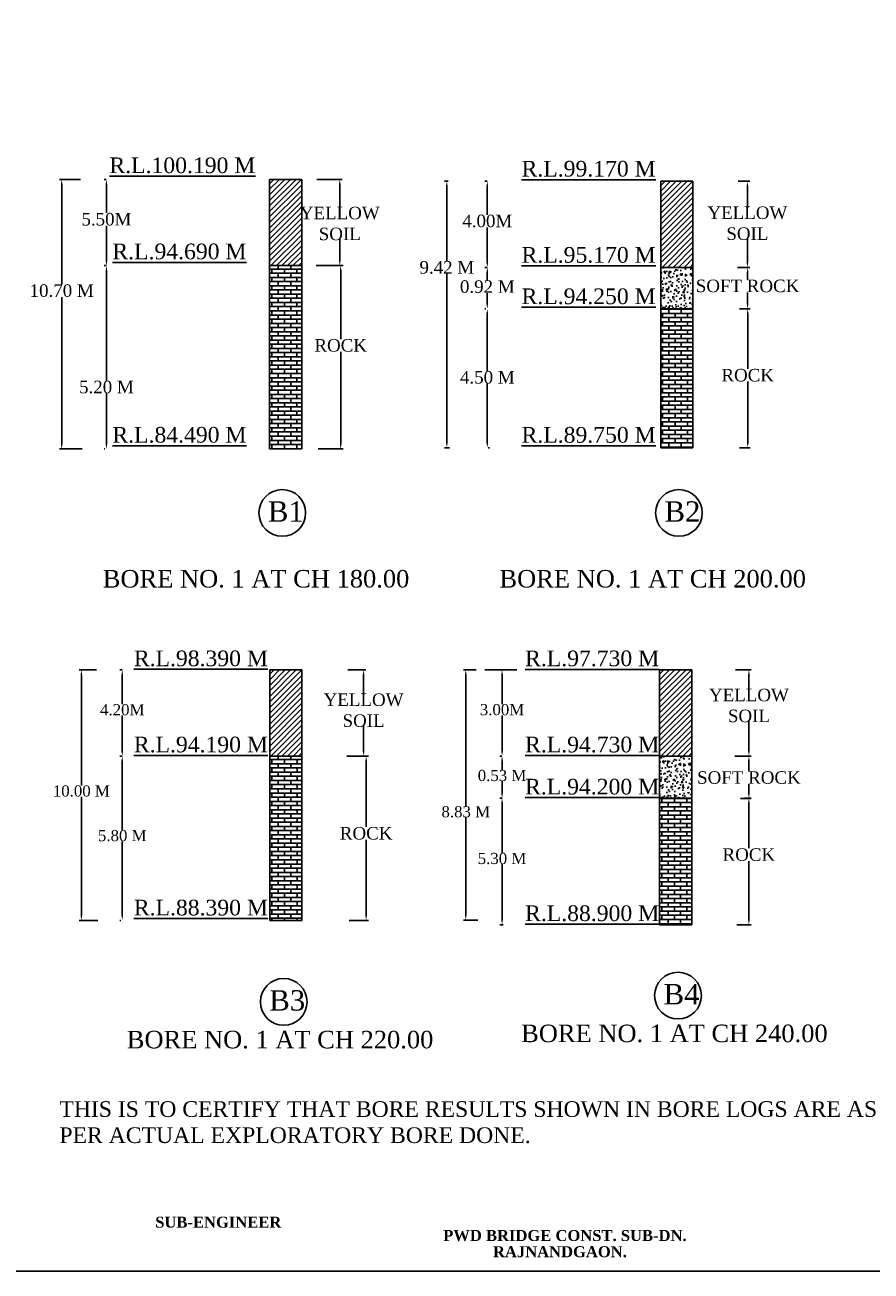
# Model space of a CAD drawing. Header units: millimetres. Extents: x -1995464 to 1684061, y 248405 to 550833.
# Tile 3 of 7: x 1547416 to 1601430, y 248405 to 327964. Entities that reach past the tile are written whole.
import ezdxf

# ---------------------------------------------------------------- set-up
doc = ezdxf.new("R2010")
doc.units = ezdxf.units.MM
doc.header["$MEASUREMENT"] = 0
doc.styles.get("Standard").update_dxf_attribs({"font": 'times.ttf'})
doc.dimstyles.get("Standard").update_dxf_attribs({"dimtxt": 400, "dimasz": 300, "dimexe": 150, "dimexo": 100, "dimgap": 0.09, "dimtad": 1, "dimtih": 1, "dimtoh": 1, "dimdec": 0, "dimzin": 0, "dimdsep": 46, "dimtxsty": 'Standard', "dimcen": 0.09, "dimadec": 0, "dimazin": 0, "dimtfac": 1, "dimtdec": 0, "dimtofl": 0, "dimtmove": 0, "dimatfit": 3, "dimfxl": 150, "dimtolj": 1, "dimtzin": 0, "dimarcsym": 0})

# ---------------------------------------------------------------- blocks, each defined once
blk = doc.blocks.new('*D103')
at = {"color": 0, "lineweight": -2, "transparency": 16777216}
for p, q in [((1550972, 318097), (1549613, 318097)), ((1549763, 317797), (1549763, 311403)), ((1549763, 301191), (1549763, 310587)), ((1551065, 300891), (1549613, 300891))]:
    blk.add_line(p, q, dxfattribs=at)
at = {"color": 0, "transparency": 16777216}
for points in [[(1549713, 317797), (1549813, 317797), (1549763, 318097)], [(1549713, 301191), (1549813, 301191), (1549763, 300891)]]:
    blk.add_solid(points, dxfattribs=at)
at = {"layer": 'Defpoints', "color": 0, "transparency": 16777216}
for p in [(1551072, 318097), (1549763, 300891), (1551165, 300891)]:
    blk.add_point(p, dxfattribs=at)
at = {"color": 0, "transparency": 16777216, "insert": (1549763, 310995), "char_height": 400, "attachment_point": 5}
blk.add_mtext('\\A1;{\\H2x;\\C0;10.70 M}', dxfattribs=at)
blk = doc.blocks.new('*D104')
at = {"color": 0, "lineweight": -2, "transparency": 16777216}
for p, q in [((1552610, 318097), (1552469, 318097)), ((1552619, 317797), (1552619, 315959)), ((1552619, 312897), (1552619, 315143)), ((1552523, 312597), (1552469, 312597))]:
    blk.add_line(p, q, dxfattribs=at)
at = {"color": 0, "transparency": 16777216}
for points in [[(1552569, 317797), (1552669, 317797), (1552619, 318097)], [(1552569, 312897), (1552669, 312897), (1552619, 312597)]]:
    blk.add_solid(points, dxfattribs=at)
at = {"layer": 'Defpoints', "color": 0, "transparency": 16777216}
for p in [(1552619, 318097), (1552710, 318097), (1552623, 312597)]:
    blk.add_point(p, dxfattribs=at)
at = {"color": 0, "transparency": 16777216, "insert": (1552619, 315551), "char_height": 400, "attachment_point": 5}
blk.add_mtext('\\A1;{\\H2x;\\C7;5.50M}', dxfattribs=at)
blk = doc.blocks.new('*D105')
at = {"color": 0, "lineweight": -2, "transparency": 16777216}
for p, q in [((1566055, 318097), (1567665, 318097)), ((1567515, 317797), (1567515, 316239)), ((1567515, 312897), (1567515, 314327)), ((1566003, 312597), (1567665, 312597))]:
    blk.add_line(p, q, dxfattribs=at)
at = {"color": 0, "transparency": 16777216}
for points in [[(1567465, 317797), (1567565, 317797), (1567515, 318097)], [(1567465, 312897), (1567565, 312897), (1567515, 312597)]]:
    blk.add_solid(points, dxfattribs=at)
at = {"layer": 'Defpoints', "color": 0, "transparency": 16777216}
for p in [(1565955, 318097), (1565903, 312597), (1567515, 312597)]:
    blk.add_point(p, dxfattribs=at)
at = {"color": 0, "transparency": 16777216, "insert": (1567515, 315283), "char_height": 80, "attachment_point": 5}
blk.add_mtext('\\A1;{\\H10x;\\C256;YELLOW \\PSOIL\\H0.26671x;\\C1; }', dxfattribs=at)
blk = doc.blocks.new('*D106')
at = {"color": 0, "lineweight": -2, "transparency": 16777216}
for p, q in [((1566934, 312597), (1567723, 312597)), ((1567573, 312297), (1567573, 307909)), ((1567573, 301191), (1567573, 307091)), ((1566142, 300891), (1567723, 300891))]:
    blk.add_line(p, q, dxfattribs=at)
at = {"color": 0, "transparency": 16777216}
for points in [[(1567523, 312297), (1567623, 312297), (1567573, 312597)], [(1567523, 301191), (1567623, 301191), (1567573, 300891)]]:
    blk.add_solid(points, dxfattribs=at)
at = {"layer": 'Defpoints', "color": 0, "transparency": 16777216}
for p in [(1566834, 312597), (1566042, 300891), (1567573, 300891)]:
    blk.add_point(p, dxfattribs=at)
at = {"color": 0, "transparency": 16777216, "insert": (1567573, 307500), "char_height": 80, "attachment_point": 5}
blk.add_mtext('\\A1;{\\H10x;\\C256;ROCK}', dxfattribs=at)
blk = doc.blocks.new('*D107')
at = {"color": 0, "lineweight": -2, "transparency": 16777216}
for p, q in [((1552610, 312597), (1552469, 312597)), ((1552619, 312297), (1552619, 305247)), ((1552619, 301191), (1552619, 304431)), ((1552519, 300891), (1552469, 300891))]:
    blk.add_line(p, q, dxfattribs=at)
at = {"color": 0, "transparency": 16777216}
for points in [[(1552569, 312297), (1552669, 312297), (1552619, 312597)], [(1552569, 301191), (1552669, 301191), (1552619, 300891)]]:
    blk.add_solid(points, dxfattribs=at)
at = {"layer": 'Defpoints', "color": 0, "transparency": 16777216}
for p in [(1552619, 312597), (1552710, 312597), (1552619, 300891)]:
    blk.add_point(p, dxfattribs=at)
at = {"color": 0, "transparency": 16777216, "insert": (1552619, 304839), "char_height": 400, "attachment_point": 5}
blk.add_mtext('\\A1;{\\H2x;\\C7;5.20 M}', dxfattribs=at)
blk = doc.blocks.new('*D108')
at = {"color": 0, "lineweight": -2, "transparency": 16777216}
for p, q in [((1574426, 317987), (1574200, 317987)), ((1574350, 317687), (1574350, 312885)), ((1574350, 301272), (1574350, 312069)), ((1574520, 300972), (1574200, 300972))]:
    blk.add_line(p, q, dxfattribs=at)
at = {"color": 0, "transparency": 16777216}
for points in [[(1574300, 317687), (1574400, 317687), (1574350, 317987)], [(1574300, 301272), (1574400, 301272), (1574350, 300972)]]:
    blk.add_solid(points, dxfattribs=at)
at = {"layer": 'Defpoints', "color": 0, "transparency": 16777216}
for p in [(1574526, 317987), (1574350, 300972), (1574620, 300972)]:
    blk.add_point(p, dxfattribs=at)
at = {"color": 0, "transparency": 16777216, "insert": (1574350, 312477), "char_height": 400, "attachment_point": 5}
blk.add_mtext('\\A1;{\\H2x;\\C0;9.42 M}', dxfattribs=at)
blk = doc.blocks.new('*D109')
at = {"color": 0, "lineweight": -2, "transparency": 16777216}
for p, q in [((1576925, 317987), (1576783, 317987)), ((1576933, 317687), (1576933, 315849)), ((1576933, 312787), (1576933, 315033)), ((1576838, 312487), (1576783, 312487))]:
    blk.add_line(p, q, dxfattribs=at)
at = {"color": 0, "transparency": 16777216}
for points in [[(1576883, 317687), (1576983, 317687), (1576933, 317987)], [(1576883, 312787), (1576983, 312787), (1576933, 312487)]]:
    blk.add_solid(points, dxfattribs=at)
at = {"layer": 'Defpoints', "color": 0, "transparency": 16777216}
for p in [(1576933, 317987), (1577025, 317987), (1576938, 312487)]:
    blk.add_point(p, dxfattribs=at)
at = {"color": 0, "transparency": 16777216, "insert": (1576933, 315441), "char_height": 400, "attachment_point": 5}
blk.add_mtext('\\A1;{\\H2x;\\C0;4.00M}', dxfattribs=at)
blk = doc.blocks.new('*D110')
at = {"color": 0, "lineweight": -2, "transparency": 16777216}
for p, q in [((1592950, 317987), (1593685, 317987)), ((1593535, 317687), (1593535, 316255)), ((1593535, 312787), (1593535, 314344)), ((1592898, 312487), (1593685, 312487))]:
    blk.add_line(p, q, dxfattribs=at)
at = {"color": 0, "transparency": 16777216}
for points in [[(1593485, 317687), (1593585, 317687), (1593535, 317987)], [(1593485, 312787), (1593585, 312787), (1593535, 312487)]]:
    blk.add_solid(points, dxfattribs=at)
at = {"layer": 'Defpoints', "color": 0, "transparency": 16777216}
for p in [(1592850, 317987), (1592798, 312487), (1593535, 312487)]:
    blk.add_point(p, dxfattribs=at)
at = {"color": 0, "transparency": 16777216, "insert": (1593535, 315300), "char_height": 80, "attachment_point": 5}
blk.add_mtext('\\A1;{\\H10x;\\C7;YELLOW \\PSOIL\\H0.26671x;\\C1; }', dxfattribs=at)
blk = doc.blocks.new('*D111')
at = {"color": 0, "lineweight": -2, "transparency": 16777216}
for p, q in [((1593392, 309843), (1593705, 309843)), ((1593555, 309543), (1593555, 306006)), ((1593555, 301272), (1593555, 305188)), ((1593037, 300972), (1593705, 300972))]:
    blk.add_line(p, q, dxfattribs=at)
at = {"color": 0, "transparency": 16777216}
for points in [[(1593505, 309543), (1593605, 309543), (1593555, 309843)], [(1593505, 301272), (1593605, 301272), (1593555, 300972)]]:
    blk.add_solid(points, dxfattribs=at)
at = {"layer": 'Defpoints', "color": 0, "transparency": 16777216}
for p in [(1593292, 309843), (1592937, 300972), (1593555, 300972)]:
    blk.add_point(p, dxfattribs=at)
at = {"color": 0, "transparency": 16777216, "insert": (1593555, 305597), "char_height": 80, "attachment_point": 5}
blk.add_mtext('\\A1;{\\H10x;\\C7;ROCK}', dxfattribs=at)
blk = doc.blocks.new('*D112')
at = {"color": 0, "lineweight": -2, "transparency": 16777216}
for p, q in [((1576925, 312487), (1576783, 312487)), ((1576933, 312187), (1576933, 311660)), ((1576933, 310143), (1576933, 310843)), ((1576833, 309843), (1576783, 309843))]:
    blk.add_line(p, q, dxfattribs=at)
at = {"color": 0, "transparency": 16777216}
for points in [[(1576883, 312187), (1576983, 312187), (1576933, 312487)], [(1576883, 310143), (1576983, 310143), (1576933, 309843)]]:
    blk.add_solid(points, dxfattribs=at)
at = {"layer": 'Defpoints', "color": 0, "transparency": 16777216}
for p in [(1576933, 312487), (1577025, 312487), (1576933, 309843)]:
    blk.add_point(p, dxfattribs=at)
at = {"color": 0, "transparency": 16777216, "insert": (1576933, 311251), "char_height": 400, "attachment_point": 5}
blk.add_mtext('\\A1;{\\H2x;\\C0;0.92 M}', dxfattribs=at)
blk = doc.blocks.new('*D113')
at = {"color": 0, "lineweight": -2, "transparency": 16777216}
for p, q in [((1576833, 309843), (1576783, 309843)), ((1576933, 309543), (1576933, 305868)), ((1576933, 301272), (1576933, 305052)), ((1576979, 300972), (1577083, 300972))]:
    blk.add_line(p, q, dxfattribs=at)
at = {"color": 0, "transparency": 16777216}
for points in [[(1576883, 309543), (1576983, 309543), (1576933, 309843)], [(1576883, 301272), (1576983, 301272), (1576933, 300972)]]:
    blk.add_solid(points, dxfattribs=at)
at = {"layer": 'Defpoints', "color": 0, "transparency": 16777216}
for p in [(1576933, 309843), (1576933, 309843), (1576879, 300972)]:
    blk.add_point(p, dxfattribs=at)
at = {"color": 0, "transparency": 16777216, "insert": (1576933, 305460), "char_height": 400, "attachment_point": 5}
blk.add_mtext('\\A1;{\\H2x;\\C0;4.50 M}', dxfattribs=at)
blk = doc.blocks.new('*D114')
at = {"color": 0, "lineweight": -2, "transparency": 16777216}
for p, q in [((1551984, 286780), (1550869, 286780)), ((1551019, 286480), (1551019, 279412)), ((1551019, 271097), (1551019, 278686)), ((1552077, 270797), (1550869, 270797))]:
    blk.add_line(p, q, dxfattribs=at)
at = {"color": 0, "transparency": 16777216}
for points in [[(1550969, 286480), (1551069, 286480), (1551019, 286780)], [(1550969, 271097), (1551069, 271097), (1551019, 270797)]]:
    blk.add_solid(points, dxfattribs=at)
at = {"layer": 'Defpoints', "color": 0, "transparency": 16777216}
for p in [(1552084, 286780), (1551019, 270797), (1552177, 270797)]:
    blk.add_point(p, dxfattribs=at)
at = {"color": 0, "transparency": 16777216, "insert": (1551019, 279049), "char_height": 400, "attachment_point": 5}
blk.add_mtext('\\A1;{\\H1.7778x;\\C0;10.00 M}', dxfattribs=at)
blk = doc.blocks.new('*D115')
at = {"color": 0, "lineweight": -2, "transparency": 16777216}
for p, q in [((1553622, 286780), (1553480, 286780)), ((1553630, 286480), (1553630, 284597)), ((1553630, 281580), (1553630, 283871)), ((1553535, 281280), (1553480, 281280))]:
    blk.add_line(p, q, dxfattribs=at)
at = {"color": 0, "transparency": 16777216}
for points in [[(1553580, 286480), (1553680, 286480), (1553630, 286780)], [(1553580, 281580), (1553680, 281580), (1553630, 281280)]]:
    blk.add_solid(points, dxfattribs=at)
at = {"layer": 'Defpoints', "color": 0, "transparency": 16777216}
for p in [(1553630, 286780), (1553722, 286780), (1553635, 281280)]:
    blk.add_point(p, dxfattribs=at)
at = {"color": 0, "transparency": 16777216, "insert": (1553630, 284234), "char_height": 400, "attachment_point": 5}
blk.add_mtext('\\A1;{\\H1.7778x;\\C0;4.20M}', dxfattribs=at)
blk = doc.blocks.new('*D116')
at = {"color": 0, "lineweight": -2, "transparency": 16777216}
for p, q in [((1568028, 286780), (1569185, 286780)), ((1569035, 286480), (1569035, 285165)), ((1569035, 281580), (1569035, 283253)), ((1567976, 281280), (1569185, 281280))]:
    blk.add_line(p, q, dxfattribs=at)
at = {"color": 0, "transparency": 16777216}
for points in [[(1568985, 286480), (1569085, 286480), (1569035, 286780)], [(1568985, 281580), (1569085, 281580), (1569035, 281280)]]:
    blk.add_solid(points, dxfattribs=at)
at = {"layer": 'Defpoints', "color": 0, "transparency": 16777216}
for p in [(1567928, 286780), (1567876, 281280), (1569035, 281280)]:
    blk.add_point(p, dxfattribs=at)
at = {"color": 0, "transparency": 16777216, "insert": (1569035, 284209), "char_height": 80, "attachment_point": 5}
blk.add_mtext('\\A1;{\\H10x;\\C7;YELLOW \\PSOIL\\H0.2667x;\\C1; }', dxfattribs=at)
blk = doc.blocks.new('*D117')
at = {"color": 0, "lineweight": -2, "transparency": 16777216}
for p, q in [((1568680, 281280), (1569347, 281280)), ((1569197, 280980), (1569197, 276760)), ((1569197, 271097), (1569197, 275942)), ((1568115, 270797), (1569347, 270797))]:
    blk.add_line(p, q, dxfattribs=at)
at = {"color": 0, "transparency": 16777216}
for points in [[(1569147, 280980), (1569247, 280980), (1569197, 281280)], [(1569147, 271097), (1569247, 271097), (1569197, 270797)]]:
    blk.add_solid(points, dxfattribs=at)
at = {"layer": 'Defpoints', "color": 0, "transparency": 16777216}
for p in [(1568580, 281280), (1568015, 270797), (1569197, 270797)]:
    blk.add_point(p, dxfattribs=at)
at = {"color": 0, "transparency": 16777216, "insert": (1569197, 276351), "char_height": 80, "attachment_point": 5}
blk.add_mtext('\\A1;{\\H10x;\\C7;ROCK}', dxfattribs=at)
blk = doc.blocks.new('*D118')
at = {"color": 0, "lineweight": -2, "transparency": 16777216}
for p, q in [((1553622, 281280), (1553480, 281280)), ((1553630, 280980), (1553630, 276565)), ((1553630, 271097), (1553630, 275839)), ((1553530, 270797), (1553480, 270797))]:
    blk.add_line(p, q, dxfattribs=at)
at = {"color": 0, "transparency": 16777216}
for points in [[(1553580, 280980), (1553680, 280980), (1553630, 281280)], [(1553580, 271097), (1553680, 271097), (1553630, 270797)]]:
    blk.add_solid(points, dxfattribs=at)
at = {"layer": 'Defpoints', "color": 0, "transparency": 16777216}
for p in [(1553630, 281280), (1553722, 281280), (1553630, 270797)]:
    blk.add_point(p, dxfattribs=at)
at = {"color": 0, "transparency": 16777216, "insert": (1553630, 276202), "char_height": 400, "attachment_point": 5}
blk.add_mtext('\\A1;{\\H1.7778x;\\C0;5.80 M}', dxfattribs=at)
blk = doc.blocks.new('*D119')
at = {"color": 0, "lineweight": -2, "transparency": 16777216}
for p, q in [((1576226, 286789), (1575408, 286789)), ((1575558, 286489), (1575558, 278084)), ((1575558, 271118), (1575558, 277358)), ((1576319, 270818), (1575408, 270818))]:
    blk.add_line(p, q, dxfattribs=at)
at = {"color": 0, "transparency": 16777216}
for points in [[(1575508, 286489), (1575608, 286489), (1575558, 286789)], [(1575508, 271118), (1575608, 271118), (1575558, 270818)]]:
    blk.add_solid(points, dxfattribs=at)
at = {"layer": 'Defpoints', "color": 0, "transparency": 16777216}
for p in [(1576326, 286789), (1575558, 270818), (1576419, 270818)]:
    blk.add_point(p, dxfattribs=at)
at = {"color": 0, "transparency": 16777216, "insert": (1575558, 277721), "char_height": 400, "attachment_point": 5}
blk.add_mtext('\\A1;{\\H1.7778x;\\C0;8.83 M}', dxfattribs=at)
blk = doc.blocks.new('*D120')
at = {"color": 0, "lineweight": -2, "transparency": 16777216}
for p, q in [((1577773, 278598), (1577723, 278598)), ((1577873, 278298), (1577873, 275103)), ((1577873, 270818), (1577873, 274378)), ((1577937, 270518), (1577723, 270518))]:
    blk.add_line(p, q, dxfattribs=at)
at = {"color": 0, "transparency": 16777216}
for points in [[(1577823, 278298), (1577923, 278298), (1577873, 278598)], [(1577823, 270818), (1577923, 270818), (1577873, 270518)]]:
    blk.add_solid(points, dxfattribs=at)
at = {"layer": 'Defpoints', "color": 0, "transparency": 16777216}
for p in [(1577873, 278598), (1577873, 278598), (1578037, 270518)]:
    blk.add_point(p, dxfattribs=at)
at = {"color": 0, "transparency": 16777216, "insert": (1577873, 274740), "char_height": 400, "attachment_point": 5}
blk.add_mtext('\\A1;{\\H1.7778x;\\C0;5.30 M}', dxfattribs=at)
blk = doc.blocks.new('*D121')
at = {"color": 0, "lineweight": -2, "transparency": 16777216}
for p, q in [((1577865, 286789), (1577723, 286789)), ((1577873, 286489), (1577873, 284606)), ((1577873, 281589), (1577873, 283880)), ((1577777, 281289), (1577723, 281289))]:
    blk.add_line(p, q, dxfattribs=at)
at = {"color": 0, "transparency": 16777216}
for points in [[(1577823, 286489), (1577923, 286489), (1577873, 286789)], [(1577823, 281589), (1577923, 281589), (1577873, 281289)]]:
    blk.add_solid(points, dxfattribs=at)
at = {"layer": 'Defpoints', "color": 0, "transparency": 16777216}
for p in [(1577873, 286789), (1577965, 286789), (1577877, 281289)]:
    blk.add_point(p, dxfattribs=at)
at = {"color": 0, "transparency": 16777216, "insert": (1577873, 284243), "char_height": 400, "attachment_point": 5}
blk.add_mtext('\\A1;{\\H1.7778x;\\C0;3.00M}', dxfattribs=at)
blk = doc.blocks.new('*D122')
at = {"color": 0, "lineweight": -2, "transparency": 16777216}
for p, q in [((1592784, 286789), (1593784, 286789)), ((1593634, 286489), (1593634, 285467)), ((1593634, 281589), (1593634, 283556)), ((1592732, 281289), (1593784, 281289))]:
    blk.add_line(p, q, dxfattribs=at)
at = {"color": 0, "transparency": 16777216}
for points in [[(1593584, 286489), (1593684, 286489), (1593634, 286789)], [(1593584, 281589), (1593684, 281589), (1593634, 281289)]]:
    blk.add_solid(points, dxfattribs=at)
at = {"layer": 'Defpoints', "color": 0, "transparency": 16777216}
for p in [(1592684, 286789), (1592632, 281289), (1593634, 281289)]:
    blk.add_point(p, dxfattribs=at)
at = {"color": 0, "transparency": 16777216, "insert": (1593634, 284512), "char_height": 80, "attachment_point": 5}
blk.add_mtext('\\A1;{\\H10x;\\C7;YELLOW \\PSOIL\\H0.2667x;\\C1; }', dxfattribs=at)
blk = doc.blocks.new('*D123')
at = {"color": 0, "lineweight": -2, "transparency": 16777216}
for p, q in [((1593358, 278598), (1593779, 278598)), ((1593629, 278298), (1593629, 275400)), ((1593629, 270818), (1593629, 274582)), ((1592871, 270518), (1593779, 270518))]:
    blk.add_line(p, q, dxfattribs=at)
at = {"color": 0, "transparency": 16777216}
for points in [[(1593579, 278298), (1593679, 278298), (1593629, 278598)], [(1593579, 270818), (1593679, 270818), (1593629, 270518)]]:
    blk.add_solid(points, dxfattribs=at)
at = {"layer": 'Defpoints', "color": 0, "transparency": 16777216}
for p in [(1593258, 278598), (1592771, 270518), (1593629, 270518)]:
    blk.add_point(p, dxfattribs=at)
at = {"color": 0, "transparency": 16777216, "insert": (1593629, 274991), "char_height": 80, "attachment_point": 5}
blk.add_mtext('\\A1;{\\H10x;\\C7;ROCK}', dxfattribs=at)
blk = doc.blocks.new('*D124')
at = {"color": 0, "lineweight": -2, "transparency": 16777216}
for p, q in [((1577865, 281289), (1577723, 281289)), ((1577873, 280989), (1577873, 280401)), ((1577873, 278898), (1577873, 279675)), ((1577873, 278598), (1577723, 278598))]:
    blk.add_line(p, q, dxfattribs=at)
at = {"color": 0, "transparency": 16777216}
for points in [[(1577823, 280989), (1577923, 280989), (1577873, 281289)], [(1577823, 278898), (1577923, 278898), (1577873, 278598)]]:
    blk.add_solid(points, dxfattribs=at)
at = {"layer": 'Defpoints', "color": 0, "transparency": 16777216}
for p in [(1577873, 281289), (1577965, 281289), (1577973, 278598)]:
    blk.add_point(p, dxfattribs=at)
at = {"color": 0, "transparency": 16777216, "insert": (1577873, 280038), "char_height": 400, "attachment_point": 5}
blk.add_mtext('\\A1;{\\H1.7778x;\\C0;0.53 M}', dxfattribs=at)
blk = doc.blocks.new('*D132')
at = {"color": 0, "lineweight": -2, "transparency": 16777216}
for p, q in [((1593392, 312487), (1593698, 312487)), ((1593548, 312187), (1593548, 311707)), ((1593548, 310143), (1593548, 310889)), ((1593031, 309843), (1593698, 309843))]:
    blk.add_line(p, q, dxfattribs=at)
at = {"color": 0, "transparency": 16777216}
for points in [[(1593498, 312187), (1593598, 312187), (1593548, 312487)], [(1593498, 310143), (1593598, 310143), (1593548, 309843)]]:
    blk.add_solid(points, dxfattribs=at)
at = {"layer": 'Defpoints', "color": 0, "transparency": 16777216}
for p in [(1593292, 312487), (1592931, 309843), (1593548, 309843)]:
    blk.add_point(p, dxfattribs=at)
at = {"color": 0, "transparency": 16777216, "insert": (1593548, 311298), "char_height": 80, "attachment_point": 5}
blk.add_mtext('\\A1;{\\H10x;\\C7;SOFT ROCK}', dxfattribs=at)
blk = doc.blocks.new('*D133')
at = {"color": 0, "lineweight": -2, "transparency": 16777216}
for p, q in [((1593358, 281289), (1593782, 281289)), ((1593632, 280989), (1593632, 280319)), ((1593632, 278883), (1593632, 279501)), ((1593105, 278583), (1593782, 278583))]:
    blk.add_line(p, q, dxfattribs=at)
at = {"color": 0, "transparency": 16777216}
for points in [[(1593582, 280989), (1593682, 280989), (1593632, 281289)], [(1593582, 278883), (1593682, 278883), (1593632, 278583)]]:
    blk.add_solid(points, dxfattribs=at)
at = {"layer": 'Defpoints', "color": 0, "transparency": 16777216}
for p in [(1593258, 281289), (1593005, 278583), (1593632, 278583)]:
    blk.add_point(p, dxfattribs=at)
at = {"color": 0, "transparency": 16777216, "insert": (1593632, 279910), "char_height": 80, "attachment_point": 5}
blk.add_mtext('\\A1;{\\H10x;\\C7;SOFT ROCK}', dxfattribs=at)

msp = doc.modelspace()

# ---------------------------------------------------------------- hatches: boundary and pattern name
h = msp.add_hatch()
h.set_pattern_fill('LINE', color=0, scale=2000, angle=45)
h.set_pattern_definition([(45, (-21503.5, 3310738.03), (-176.776695, 176.776695), [])])
h.paths.add_polyline_path([(1565088.4, 318096.6), (1563036.4, 318096.6), (1563038.8, 312596.6), (1565091, 312596.6)])
h = msp.add_hatch()
h.set_pattern_fill('LINE', color=0, scale=2000, angle=45)
h.set_pattern_definition([(45, (3467.3, 3310628.12), (-176.776695, 176.776695), [])])
h.paths.add_polyline_path([(1590059.2, 317986.7), (1588007.2, 317986.7), (1588009.6, 312486.7), (1590061.8, 312486.7)])
at = {"linetype": 'ByBlock', "lineweight": 25, "ltscale": 200}
h = msp.add_hatch(dxfattribs=at)
h.set_pattern_fill('AR-BRSTD', scale=100)
h.set_pattern_definition([(0, (17959181.4, 5988552.53), (0, 266.7), []), (90, (17959181.4, 5988552.53), (-400, 266.7), [266.7, -266.7])])
h.paths.add_polyline_path([(1565088.4, 312596.6), (1563038.8, 312596.6), (1563038.8, 300893.7), (1565091, 300893.7)])
h = msp.add_hatch(dxfattribs=at)
h.set_pattern_fill('AR-CONC', scale=100)
h.set_pattern_definition([(50, (17718320.73, 5369705.43), (717.260183, -62.752135), [75, -825]), (355, (17718320.7, 5369705.4), (-138.751334, 752.192134), [60, -660]), (100.4514445, (17718380.5, 5369700.2), (578.508847, 689.43999), [63.740192, -701.142112]), (46.1842, (17718320.7, 5369905.4), (1067.24133, -165.51928), [112.5, -1237.5]), (96.6356355, (17718409.7, 5369891.6), (934.661946, 974.1186), [95.61034, -1051.71376]), (351.184164, (17718320.7, 5369905.4), (934.661945, 974.1186), [90, -990]), (21, (17718420.73, 5369855.43), (596.907052, -402.61889), [75, -825]), (326, (17718420.7, 5369855.4), (243.315332, 725.150045), [60, -660]), (71.4514447, (17718470.5, 5369821.9), (840.222377, 322.531153), [63.74019, -701.142112]), (37.5, (17718320.73, 5369705.43), (12.1598553, 332.893854), [0, -652, 0, -670, 0, -662.5]), (7.5, (17718320.73, 5369705.43), (263.0695374, 394.411712), [0, -382, 0, -637, 0, -252.5]), (327.5, (17718097.73, 5369705.43), (533.822436, -22.5548717), [0, -250, 0, -780, 0, -1035]), (317.5, (17717997.73, 5369705.43), (583.186169, 100.104982), [0, -325, 0, -518, 0, -735])])
h.paths.add_polyline_path([(1590061.8, 312486.7), (1589035.7, 312486.7), (1588009.6, 312486.7), (1588009.6, 309842.7), (1590059.2, 309842.7)])
h = msp.add_hatch(dxfattribs=at)
h.set_pattern_fill('AR-BRSTD', scale=100)
h.set_pattern_definition([(0, (17984117.99, 5985725.88), (0, 266.7), []), (90, (17984118, 5985725.9), (-400, 266.7), [266.7, -266.7])])
h.paths.add_polyline_path([(1590059.2, 309842.7), (1588009.6, 309842.7), (1588009.6, 300978.2), (1590059.2, 300978.2)])
h = msp.add_hatch()
h.set_pattern_fill('LINE', color=0, scale=2000, angle=45)
h.set_pattern_definition([(45, (-21498.1, 3279421.6), (-176.776695, 176.776695), [])])
h.paths.add_polyline_path([(1565093.8, 286780.2), (1563041.8, 286780.2), (1563044.2, 281280.2), (1565096.4, 281280.2)])
h = msp.add_hatch()
h.set_pattern_fill('LINE', color=0, scale=2000, angle=45)
h.set_pattern_definition([(45, (3388.25, 3279430.18), (-176.776695, 176.776695), [])])
h.paths.add_polyline_path([(1589980.1, 286788.7), (1587928.1, 286788.7), (1587930.6, 281288.7), (1589982.7, 281288.7)])
h = msp.add_hatch(dxfattribs=at)
h.set_pattern_fill('AR-BRSTD', scale=100)
h.set_pattern_definition([(0, (17959186.8, 5957236.1), (0, 266.7), []), (90, (17959186.8, 5957236.1), (-400, 266.7), [266.7, -266.7])])
h.paths.add_polyline_path([(1565093.8, 281280.2), (1563044.2, 281280.2), (1563044.2, 270793.9), (1565093.8, 270793.9)])
h = msp.add_hatch(dxfattribs=at)
h.set_pattern_fill('AR-CONC', scale=100)
h.set_pattern_definition([(50, (17718225.96, 5338431.86), (717.260183, -62.752135), [75, -825]), (355, (17718225.96, 5338431.9), (-138.751334, 752.192134), [60, -660]), (100.4514445, (17718285.7, 5338426.6), (578.508847, 689.43999), [63.740192, -701.142112]), (46.1842, (17718226, 5338631.9), (1067.24133, -165.51928), [112.5, -1237.5]), (96.6356355, (17718314.9, 5338618.1), (934.661946, 974.1186), [95.61034, -1051.71376]), (351.184164, (17718226, 5338631.9), (934.661945, 974.1186), [90, -990]), (21, (17718325.96, 5338581.86), (596.907052, -402.61889), [75, -825]), (326, (17718325.96, 5338581.9), (243.315332, 725.150045), [60, -660]), (71.4514447, (17718375.7, 5338548.3), (840.222377, 322.531153), [63.74019, -701.142112]), (37.5, (17718225.96, 5338431.86), (12.1598553, 332.893854), [0, -652, 0, -670, 0, -662.5]), (7.5, (17718225.96, 5338431.86), (263.0695374, 394.411712), [0, -382, 0, -637, 0, -252.5]), (327.5, (17718002.96, 5338431.86), (533.822436, -22.5548717), [0, -250, 0, -780, 0, -1035]), (317.5, (17717902.96, 5338431.86), (583.186169, 100.104982), [0, -325, 0, -518, 0, -735])])
h.paths.add_polyline_path([(1589980.1, 281288.7), (1588956.6, 281288.7), (1587930.6, 281288.7), (1587930.6, 278598.5), (1589982.7, 278598.5)])
h = msp.add_hatch(dxfattribs=at)
h.set_pattern_fill('AR-BRSTD', scale=100)
h.set_pattern_definition([(0, (17984073.15, 5953694.68), (0, 266.7), []), (90, (17984073.15, 5953694.7), (-400, 266.7), [266.7, -266.7])])
h.paths.add_polyline_path([(1589982.7, 278598.5), (1587930.6, 278598.5), (1587930.6, 270517.9), (1589980.1, 270517.9)])

# ---------------------------------------------------------------- linework, layer by layer
for p, q in [((1563036.4, 318096.6), (1563036.4, 309096.6)), ((1565088.4, 318096.6), (1563036.4, 318096.6)), ((1563036.4, 318096.6), (1563036.4, 315096.6)), ((1563038.8, 318096.6), (1563038.8, 312596.6)), ((1565088.4, 309096.6), (1565088.4, 318096.6)), ((1590059.2, 317986.7), (1588007.2, 317986.7)), ((1588007.2, 317986.7), (1588007.2, 314986.7)), ((1588009.6, 317986.7), (1588009.6, 312486.7)), ((1590059.2, 308986.7), (1590059.2, 317986.7)), ((1563038.8, 312596.6), (1565091, 312596.6)), ((1563038.8, 312596.6), (1563038.8, 300891.4)), ((1588009.6, 312486.7), (1590061.8, 312486.7)), ((1588009.6, 312486.7), (1588009.6, 300972.2)), ((1590059.2, 309842.7), (1588009.6, 309842.7)), ((1563036.4, 309096.6), (1563036.4, 306096.6)), ((1563036.4, 309096.6), (1563038.8, 305496.6)), ((1563038.8, 309096.6), (1563038.8, 305946.6)), ((1565091, 300891.4), (1565088.4, 309096.6)), ((1588007.2, 308986.7), (1588007.2, 305986.7)), ((1588009.6, 308986.7), (1588009.6, 305836.7)), ((1590061.8, 300972.2), (1590059.2, 308986.7)), ((1563038.8, 306096.6), (1563038.8, 305946.6)), ((1565088.4, 305946.6), (1565088.4, 306096.6)), ((1588009.6, 305986.7), (1588009.6, 305836.7)), ((1590059.2, 305836.7), (1590059.2, 305986.7)), ((1563038.8, 300891.4), (1565091, 300891.4)), ((1588009.6, 300972.2), (1590061.8, 300972.2)), ((1563041.8, 286780.2), (1563041.8, 277780.2)), ((1565093.8, 286780.2), (1563041.8, 286780.2)), ((1563041.8, 286780.2), (1563041.8, 283780.2)), ((1563044.2, 286780.2), (1563044.2, 281280.2)), ((1565093.8, 277780.2), (1565093.8, 286780.2)), ((1578823.9, 286788.7), (1576771.9, 286788.7)), ((1587928.1, 286788.7), (1587928.1, 283788.7)), ((1587930.6, 286788.7), (1587930.6, 281288.7)), ((1589980.1, 277788.7), (1589980.1, 286788.7)), ((1563044.2, 281280.2), (1565096.4, 281280.2)), ((1563044.2, 281280.2), (1563044.2, 270797.3)), ((1587930.6, 281288.7), (1589982.7, 281288.7)), ((1587930.6, 281288.7), (1587930.6, 274188.7)), ((1587930.6, 278598.5), (1589982.7, 278598.5)), ((1563041.8, 277780.2), (1563041.8, 274780.2)), ((1563044.2, 277780.2), (1563044.2, 274630.2)), ((1565096.4, 270797.3), (1565093.8, 277780.2)), ((1587928.1, 277788.7), (1587928.1, 274788.7)), ((1587928.1, 277788.7), (1587930.6, 270517.9)), ((1587930.6, 277788.7), (1587930.6, 274638.7)), ((1589980.1, 274788.7), (1589980.1, 277788.7)), ((1563044.2, 274780.2), (1563044.2, 274630.2)), ((1565093.8, 274630.2), (1565093.8, 274780.2)), ((1587928.1, 274788.7), (1587928.1, 271788.7)), ((1587930.6, 274788.7), (1587930.6, 274638.7)), ((1589980.1, 274638.7), (1589980.1, 274788.7)), ((1589980.1, 270517.9), (1589980.1, 274638.7)), ((1563044.2, 270797.3), (1565096.4, 270797.3)), ((1587930.6, 270517.9), (1589982.7, 270517.9))]:
    msp.add_line(p, q)
at = {"color": 0, "linetype": 'ByBlock', "lineweight": 25, "ltscale": 200}
msp.add_line((1587930.6, 286788.7), (1589980.1, 286788.7), dxfattribs=at)
at = {"color": 0, "ltscale": 20}
msp.add_lwpolyline([(1683955.7, 248404.7), (1394721.2, 248404.7), (1394721.2, 464347)], dxfattribs=at)
at = {"color": 7}
for centre in [(1563845.5, 296805.6), (1589166.2, 296805.6), (1589105.7, 265990.3), (1563934.5, 265593.3)]:
    msp.add_circle(centre, 1489.8, dxfattribs=at)

# ---------------------------------------------------------------- texts
for s, p in [('BORE NO. 1 AT CH 180.00', (1552387.7, 292046.3)), ('BORE NO. 1 AT CH 200.00', (1577708.3, 292046.3)), ('BORE NO. 1 AT CH 240.00', (1579092.4, 263021.3)), ('BORE NO. 1 AT CH 220.00', (1553921.2, 262624.3))]:
    msp.add_text(s, height=1118.4, dxfattribs=at).set_placement(p)
at = {"color": 0, "attachment_point": 1}
for s, insert, char_height, width in [('{\\H4x;\\LR.L.100.190 M\\H0.25x; }', (1552812.3, 319501.8), 250, 9683.91), ('{\\H1.6667x;\\LR.L.99.170 M\\H0.6x; }', (1579121.2, 319283), 600, 8810.246), ('{\\LR.L.94.690 M }', (1553001, 314001.8), 1000, 9150.617), ('{\\H1.6667x;\\LR.L.95.170 M\\H0.6x; }', (1579121.2, 313783), 600, 8544.187), ('{\\H1.6667x;\\LR.L.94.250 M\\H0.6x; }', (1579121.2, 311139), 600, 8544.187), ('{\\LR.L.84.490 M }', (1553001, 302296.6), 1000, 9150.617), ('{\\H1.6667x;\\LR.L.89.750 M\\H0.6x; }', (1579121.2, 302292.8), 600, 8544.187), ('{\\H1.6667x;\\LR.L.98.390 M\\H0.6x; }', (1554369.7, 288023.6), 600, 8429.16), ('{\\H1.6667x;\\LR.L.97.730 M\\H0.6x; }', (1579344.9, 288021.9), 600, 8595.154), ('{\\H1.6667x;\\LR.L.94.190 M\\H0.6x; }', (1554369.7, 282523.6), 600, 8814.918), ('{\\H1.6667x;\\LR.L.94.730 M\\H0.6x; }', (1579344.9, 282521.9), 600, 8463.743), ('{\\H1.6667x;\\LR.L.94.200 M\\H0.6x; }', (1579344.9, 279831.7), 600, 8463.743), ('{\\H1.6667x;\\LR.L.88.390 M\\H0.6x; }', (1554369.7, 272111.7), 600, 8438.752), ('{\\H1.6667x;\\LR.L.88.900 M\\H0.6x; }', (1579344.9, 271751.1), 600, 8463.743)]:
    msp.add_mtext(s, dxfattribs=dict(at, insert=insert, char_height=char_height, width=width))
at = {"color": 7, "char_height": 1300, "attachment_point": 1}
for s, insert in [('B2', (1588246.8, 297548.8)), ('B1', (1562926.2, 297548.8)), ('B4', (1588186.4, 266733.5)), ('B3', (1563015.2, 266336.5))]:
    msp.add_mtext(s, dxfattribs=dict(at, insert=insert))
at = {"color": 0, "linetype": 'ByBlock', "lineweight": -2, "ltscale": 2000, "attachment_point": 1}
for s, insert, char_height, width in [('THIS IS TO CERTIFY THAT BORE RESULTS SHOWN IN BORE LOGS ARE AS PER ACTUAL EXPLORATORY BORE DONE.', (1549618.3, 259248.5), 1000, 52855.925), ('{\\fTimes New Roman|b1|i0|c0|p18;SUB-ENGINEER }', (1555735.8, 251876.5), 700, 20099.412), ('{\\fTimes New Roman|b1|i0|c0|p18;PWD BRIDGE CONST. SUB-DN.}', (1574117.3, 251025.5), 700, 20099.412), ('{\\fTimes New Roman|b1|i0|c0|p18;RAJNANDGAON.}', (1577294.4, 249990.5), 700, 20099.412)]:
    msp.add_mtext(s, dxfattribs=dict(at, insert=insert, char_height=char_height, width=width))

# ---------------------------------------------------------------- dimensions: what is measured, and where the dimension line sits
for base, p1, p2, text, picture, middle in [((1549762.6, 300891.4), (1551072.1, 318096.6), (1551165.2, 300891.4), '{\\H2x;\\C0;10.70 M}', '*D103', (1549762.6, 310994.9)), ((1552618.6, 318096.6), (1552623.2, 312596.6), (1552710.4, 318096.6), '{\\H2x;\\C7;5.50M}', '*D104', (1552618.6, 315550.7)), ((1574349.9, 300972.2), (1574526.5, 317986.7), (1574619.6, 300972.2), '{\\H2x;\\C0;9.42 M}', '*D108', (1574349.9, 312477.2)), ((1576933.4, 317986.7), (1576938, 312486.7), (1577025.2, 317986.7), '{\\H2x;\\C0;4.00M}', '*D109', (1576933.4, 315440.8)), ((1552618.6, 312596.6), (1552618.6, 300891.4), (1552710.4, 312596.6), '{\\H2x;\\C7;5.20 M}', '*D107', (1552618.6, 304839.2)), ((1576933.4, 312486.7), (1576933.4, 309842.7), (1577025.2, 312486.7), '{\\H2x;\\C0;0.92 M}', '*D112', (1576933.4, 311251.5)), ((1576933.4, 309842.7), (1576878.9, 300972.2), (1576933.4, 309842.7), '{\\H2x;\\C0;4.50 M}', '*D113', (1576933.4, 305460.2)), ((1551018.9, 270797.3), (1552083.9, 286780.2), (1552177, 270797.3), '{\\H1.7778x;\\C0;10.00 M}', '*D114', (1551018.9, 279049.3)), ((1553630.4, 286780.2), (1553634.9, 281280.2), (1553722.2, 286780.2), '{\\H1.7778x;\\C0;4.20M}', '*D115', (1553630.4, 284234.3)), ((1575557.5, 270817.9), (1576326.2, 286788.7), (1576419.3, 270817.9), '{\\H1.7778x;\\C0;8.83 M}', '*D119', (1575557.5, 277720.9)), ((1577872.8, 286788.7), (1577877.3, 281288.7), (1577964.6, 286788.7), '{\\H1.7778x;\\C0;3.00M}', '*D121', (1577872.8, 284242.9)), ((1553630.4, 281280.2), (1553630.4, 270797.3), (1553722.2, 281280.2), '{\\H1.7778x;\\C0;5.80 M}', '*D118', (1553630.4, 276201.8)), ((1577872.8, 281288.7), (1577972.8, 278598.5), (1577964.6, 281288.7), '{\\H1.7778x;\\C0;0.53 M}', '*D124', (1577872.8, 280038)), ((1577872.8, 278598.5), (1578037.4, 270517.9), (1577872.8, 278598.5), '{\\H1.7778x;\\C0;5.30 M}', '*D120', (1577872.8, 274740.5))]:
    dim = msp.add_linear_dim(base=base, p1=p1, p2=p2, angle=90, text=text, dimstyle='Standard')
    dim.commit()
    dim.dimension.update_dxf_attribs({"geometry": picture, "text_midpoint": middle, "dimtype": 160})
at = {"color": 0}
for base, p1, p2, text, picture, middle in [((1567514.9, 312596.6), (1565954.9, 318096.6), (1565903, 312596.6), '{\\H10x;\\C256;YELLOW \\PSOIL\\H0.26671x;\\C1; }', '*D105', (1567514.9, 315283.1)), ((1593535.4, 312486.7), (1592850, 317986.7), (1592798.1, 312486.7), '{\\H10x;\\C7;YELLOW \\PSOIL\\H0.26671x;\\C1; }', '*D110', (1593535.4, 315299.6)), ((1567572.8, 300891.4), (1566834, 312596.6), (1566042.3, 300891.4), '{\\H10x;\\C256;ROCK}', '*D106', (1567572.8, 307499.6)), ((1593548.5, 309842.7), (1593291.7, 312486.7), (1592930.6, 309842.7), '{\\H10x;\\C7;SOFT ROCK}', '*D132', (1593548.5, 311297.9)), ((1593555.2, 300972.2), (1593291.7, 309842.7), (1592937.3, 300972.2), '{\\H10x;\\C7;ROCK}', '*D111', (1593555.2, 305596.7)), ((1569034.6, 281280.2), (1567927.5, 286780.2), (1567875.6, 281280.2), '{\\H10x;\\C7;YELLOW \\PSOIL\\H0.2667x;\\C1; }', '*D116', (1569034.6, 284208.8)), ((1593634.4, 281288.7), (1592683.6, 286788.7), (1592631.7, 281288.7), '{\\H10x;\\C7;YELLOW \\PSOIL\\H0.2667x;\\C1; }', '*D122', (1593634.4, 284511.6)), ((1569197.1, 270797.3), (1568580.1, 281280.2), (1568014.9, 270797.3), '{\\H10x;\\C7;ROCK}', '*D117', (1569197.1, 276351.1)), ((1593631.9, 278583), (1593258.1, 281288.7), (1593004.7, 278583), '{\\H10x;\\C7;SOFT ROCK}', '*D133', (1593631.9, 279909.8)), ((1593628.8, 270517.9), (1593258.1, 278598.5), (1592771, 270517.9), '{\\H10x;\\C7;ROCK}', '*D123', (1593628.8, 274991.2))]:
    dim = msp.add_linear_dim(base=base, p1=p1, p2=p2, angle=90, text=text, dimstyle='Standard', override={"dimtxt": 80}, dxfattribs=at)
    dim.commit()
    dim.dimension.update_dxf_attribs({"geometry": picture, "text_midpoint": middle, "dimtype": 160})

doc.saveas('drawing.dxf')
